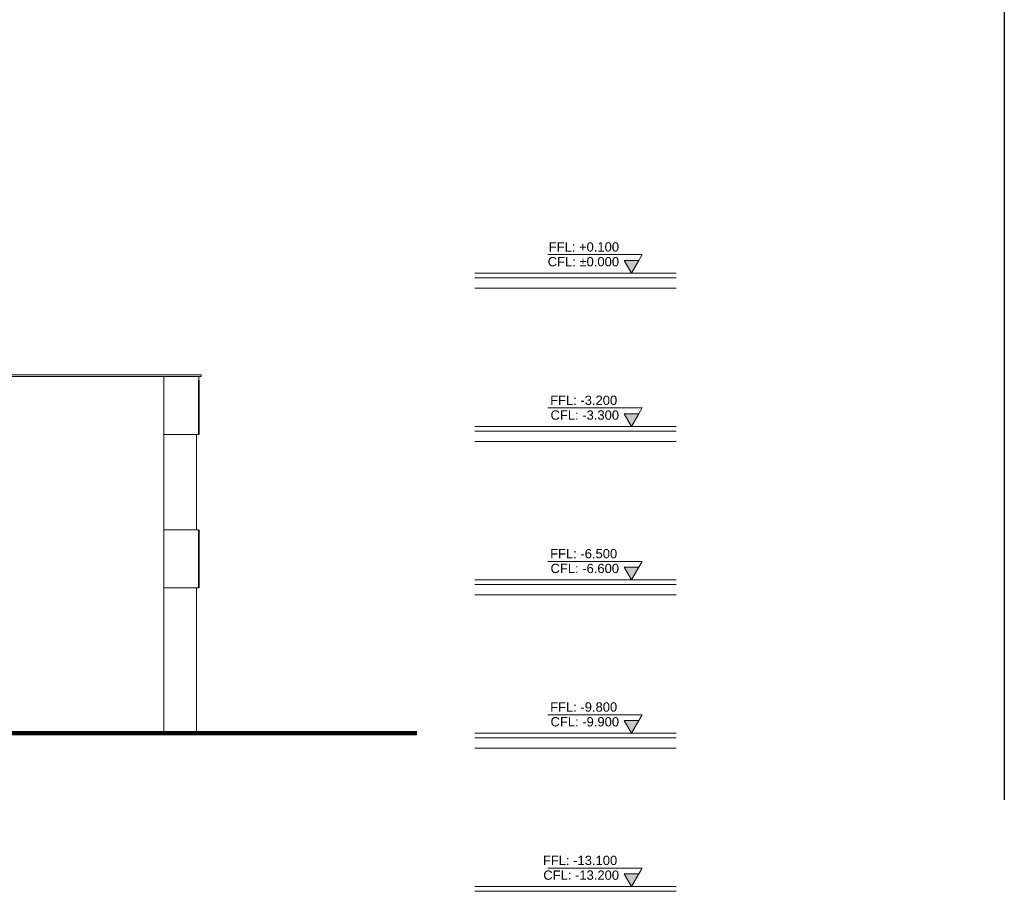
# Model space of a CAD drawing. Header units: millimetres. Extents: x 653421 to 888490, y -587092 to -202040.
# Tile 61 of 63: x 867212 to 888405, y -340076 to -321321. Entities that reach past the tile are written whole.
import ezdxf

# ---------------------------------------------------------------- set-up
doc = ezdxf.new("R2010")
doc.units = ezdxf.units.MM
doc.header["$LTSCALE"] = 0.05
doc.layers.get('0').update_dxf_attribs({"lineweight": 0})
for name, color, linetype, lineweight in [('015 Level Mark', 16, 'Continuous', 13), ('022 Railing', 5, 'Continuous', 13), ('chrilis xazebi', 4, 'Continuous', 30)]:
    doc.layers.add(name, color=color, linetype=linetype, lineweight=lineweight)
doc.styles.add('CMP 1-100', font='arial.ttf', dxfattribs={"height": 300})

# ---------------------------------------------------------------- blocks, each defined once
blk = doc.blocks.new('CMP level mark section')
at = {"layer": '015 Level Mark'}
blk.add_hatch(color=256, dxfattribs=at).paths.add_polyline_path([(0, 0), (159, 275), (-159, 275)])
for points in [[(-159, 275), (-231, 400)], [(-231, 400), (1800, 400)], [(-150, 0), (150, 0)]]:
    blk.add_lwpolyline(points, dxfattribs=at)
blk.add_lwpolyline([(0, 0), (159, 275), (-159, 275)], close=True, dxfattribs=at)

msp = doc.modelspace()

# ---------------------------------------------------------------- linework, layer by layer
at = {"lineweight": 100}
msp.add_lwpolyline([(745121, -326851), (756177, -326776), (765613, -326776), (773217, -326861), (775172, -326861), (775172, -327216), (775356, -327216), (775356, -328610), (785841, -330176), (793486, -330516), (801056, -331686), (807965, -333596), (820339, -333596), (820339, -336676), (875763, -336676)], dxfattribs=at)
at = {"color": 7, "lineweight": 0}
for points, elevation in [([(863846, -328966), (871116, -328966)], -90354), ([(863846, -328996), (871116, -328996)], -90354), ([(870316, -332296), (871066, -332296)], 3), ([(871066, -333546), (871066, -332296)], 90354), ([(870316, -333546), (871066, -333546)], 3)]:
    msp.add_lwpolyline(points, dxfattribs=dict(at, elevation=elevation))
at = {"lineweight": 0}
for points in [[(870316, -336675), (870316, -328996)], [(871016, -332296), (871016, -330246)], [(871016, -336675), (871016, -333546)], [(875763, -336676), (820339, -336676)], [(830783, -336675), (871066, -336675)]]:
    msp.add_lwpolyline(points, dxfattribs=at)
at = {"color": 7, "lineweight": 0}
for points in [[(871066, -330246), (871066, -328996)], [(871116, -328996), (871116, -328966)], [(870316, -330246), (871066, -330246)], [(871066, -333546), (871066, -332296)]]:
    msp.add_lwpolyline(points, dxfattribs=at)
at = {"lineweight": 35}
for points in [[(871066, -330246), (871066, -329075)], [(871066, -333546), (871066, -332296)]]:
    msp.add_lwpolyline(points, dxfattribs=at)
at = {"layer": '022 Railing', "color": 7}
for points in [[(877012, -326776), (881345, -326776)], [(877012, -326876), (881345, -326876)], [(877012, -327096), (881345, -327096)], [(877012, -330396), (881345, -330396)], [(877012, -333376), (881345, -333376)], [(877012, -333476), (881345, -333476)], [(877012, -333696), (881345, -333696)], [(877012, -336676), (881345, -336676)], [(877012, -336776), (881345, -336776)], [(877012, -336996), (881345, -336996)], [(877012, -339976), (881345, -339976)], [(877012, -340076), (881345, -340076)]]:
    msp.add_lwpolyline(points, dxfattribs=at)
at = {"layer": '022 Railing', "color": 7, "elevation": -3}
for points in [[(877012, -330076), (881345, -330076)], [(877012, -330176), (881345, -330176)]]:
    msp.add_lwpolyline(points, dxfattribs=at)
at = {"layer": 'chrilis xazebi', "color": 1}
msp.add_lwpolyline([(888405, -313795), (888405, -338109)], dxfattribs=at)

# ---------------------------------------------------------------- block references
at = {"layer": '015 Level Mark', "xscale": -1}
for p in [(880381, -326776), (880381, -330076), (880381, -333376), (880381, -336676), (880381, -339976)]:
    msp.add_blockref('CMP level mark section', p, dxfattribs=at)

# ---------------------------------------------------------------- texts
at = {"layer": '015 Level Mark', "char_height": 200, "width": 7448.18, "attachment_point": 3, "style": 'CMP 1-100'}
for s, insert in [('FFL: +0.100', (880113, -326110)), ('CFL: %%P0.000', (880113, -326428)), ('FFL: -3.200', (880073, -329410)), ('CFL: -3.300', (880113, -329728)), ('FFL: -6.500', (880073, -332710)), ('CFL: -6.600', (880113, -333028)), ('FFL: -9.800', (880073, -336010)), ('CFL: -9.900', (880113, -336328)), ('FFL: -13.100', (880073, -339310)), ('CFL: -13.200', (880113, -339628))]:
    msp.add_mtext(s, dxfattribs=dict(at, insert=insert))

doc.saveas('drawing.dxf')
